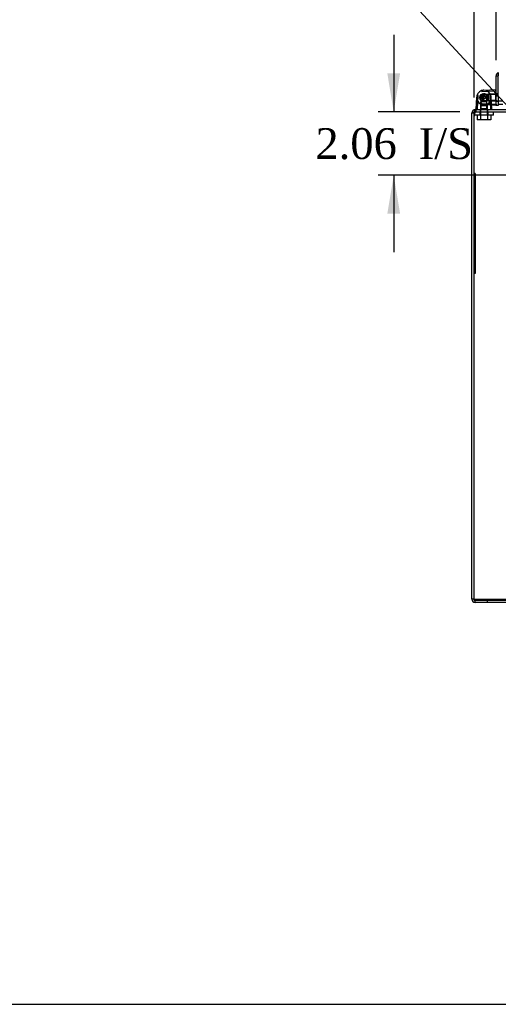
# Model space of a CAD drawing. Header units: inches. Extents: x 1 to 240, y -1 to 159.
# Tile 1 of 20: x 40 to 56, y 0 to 32. Entities that reach past the tile are written whole.
import ezdxf
from ezdxf import colors
from ezdxf.entities.mleader import LeaderData, LeaderLine
from ezdxf.enums import TextEntityAlignment as Align
from ezdxf.lldxf.tags import DXFTag
from ezdxf.math import Vec2, Vec3

# ---------------------------------------------------------------- set-up
doc = ezdxf.new("R2010")
doc.units = ezdxf.units.IN
doc.header["$MEASUREMENT"] = 0
for name, color, linetype in [('COM70701-2', 7, 'Continuous'), ('COM70702-11', 7, 'Continuous'), ('COM70703-6', 7, 'Continuous'), ('COM70705-9', 7, 'Continuous'), ('Default', 7, 'Continuous'), ('HNG86659-1', 7, 'Continuous'), ('HNG86659-2', 7, 'Continuous'), ('LAB86820', 7, 'Continuous'), ('SCS86661', 7, 'Continuous'), ('WAM30017', 7, 'Continuous')]:
    doc.layers.add(name, color=color, linetype=linetype)
doc.styles.add('SEACAD_Times_New_Roman', font='times.ttf')
tags = doc.linetypes.add('HIDDEN2', pattern=[0.1875, 0.125, -0.0625]).pattern_tags.tags
tags[6:7] = [DXFTag(74, 4), DXFTag(75, 0), DXFTag(340, '0'), DXFTag(46, 0.0), DXFTag(50, 0.0), DXFTag(44, 0.0), DXFTag(45, 0.0)]
tags[4:5] = [DXFTag(74, 4), DXFTag(75, 0), DXFTag(340, '0'), DXFTag(46, 0.0), DXFTag(50, 0.0), DXFTag(44, 0.0), DXFTag(45, 0.0)]
doc.dimstyles.new('HAMMOND_(STH_-_240x160)', dxfattribs={"dimtxt": 1, "dimasz": 1.25, "dimexe": 0.5, "dimexo": 0.5, "dimgap": 0.25, "dimtad": 0, "dimtih": 1, "dimtoh": 1, "dimzin": 0, "dimdsep": 46, "dimtxsty": 'SEACAD_Times_New_Roman', "dimblk1": '_SE_FILLED', "dimblk2": '_SE_FILLED', "dimsah": 1, "dimcen": 0.5, "dimadec": 0, "dimazin": 0, "dimtfac": 0.8, "dimtofl": 0, "dimtmove": 0, "dimatfit": 3, "dimfxl": 1, "dimtolj": 1, "dimtzin": 0, "dimarcsym": 0})

# ---------------------------------------------------------------- blocks, each defined once
blk = doc.blocks.new('SE4')
at = {"layer": 'COM70701-2', "color": 7, "linetype": 'HIDDEN2'}
for p, q in [((55.26, 29.452), (55.26, 29.38)), ((55.423, 29.452), (55.423, 29.38)), ((55.663, 29.38), (55.663, 29.452)), ((55.225, 29.354), (55.156, 29.375)), ((55.224, 13.56), (55.152, 13.56)), ((55.26, 13.452), (55.26, 13.524)), ((55.652, 13.524), (55.652, 13.452))]:
    blk.add_line(p, q, dxfattribs=at)
at = {"layer": 'COM70701-2', "color": 7, "linetype": 'Continuous'}
for p, q in [((55.152, 29.344), (55.156, 29.375)), ((55.152, 29.344), (55.224, 29.344)), ((55.152, 13.56), (55.152, 29.344)), ((55.225, 29.354), (55.156, 29.375)), ((85.08, 13.452), (55.26, 13.452))]:
    blk.add_line(p, q, dxfattribs=at)
for centre, radius, start, end in [((55.26, 29.344), 0.108, 90, 163.689), ((55.26, 29.344), 0.036, 138.53, 163.6889), ((55.26, 13.56), 0.108, 180, 270)]:
    blk.add_arc(centre, radius, start, end, dxfattribs=at)
at = {"layer": 'COM70701-2', "color": 7, "linetype": 'HIDDEN2'}
for centre, start, end in [((55.26, 29.344), 90.0001, 138.53), ((55.26, 13.56), 180, 270)]:
    blk.add_arc(centre, 0.036, start, end, dxfattribs=at)
at = {"layer": 'COM70702-11', "color": 7, "linetype": 'HIDDEN2'}
for p, q in [((55.276, 29.38), (55.276, 29.452)), ((55.286, 29.38), (55.286, 29.452)), ((55.224, 29.238), (55.262, 29.39)), ((55.224, 29.208), (55.262, 29.36)), ((55.262, 29.36), (55.262, 29.39)), ((55.224, 13.553), (69.384, 13.553)), ((55.224, 13.523), (55.224, 13.524)), ((55.224, 13.523), (85.08, 13.523))]:
    blk.add_line(p, q, dxfattribs=at)
for points, knots in [([(55.262, 29.39), (55.264, 29.408), (55.266, 29.424), (55.271, 29.446), (55.273, 29.452), (55.276, 29.452)], [0, 0, 0, 0, 0.5, 0.5, 1, 1, 1, 1]), ([(55.262, 29.36), (55.263, 29.363), (55.264, 29.366), (55.266, 29.371), (55.268, 29.373), (55.27, 29.377), (55.271, 29.378), (55.273, 29.38), (55.275, 29.38), (55.276, 29.38)], [0, 0, 0, 0, 0.25, 0.25, 0.5, 0.5, 0.75, 0.75, 1, 1, 1, 1])]:
    blk.add_open_spline(points, degree=3, knots=knots, dxfattribs=at)
at = {"layer": 'COM70703-6', "color": 7, "linetype": 'Continuous'}
for p, q in [((55.26, 29.452), (85.044, 29.452)), ((55.226, 29.375), (55.224, 29.344)), ((55.224, 13.524), (55.224, 29.344)), ((55.224, 13.524), (85.08, 13.524))]:
    blk.add_line(p, q, dxfattribs=at)
at = {"layer": 'COM70703-6', "color": 7, "linetype": 'HIDDEN2'}
for p, q in [((55.26, 29.452), (55.26, 29.38)), ((55.226, 29.354), (55.226, 29.375)), ((55.26, 29.38), (85.044, 29.38))]:
    blk.add_line(p, q, dxfattribs=at)
at = {"layer": 'COM70703-6', "color": 7, "linetype": 'Continuous'}
blk.add_open_spline([(55.26, 29.452), (55.257, 29.452), (55.254, 29.45), (55.249, 29.443), (55.246, 29.438), (55.24, 29.424), (55.238, 29.415), (55.232, 29.396), (55.229, 29.386), (55.226, 29.375)], degree=3, knots=[0, 0, 0, 0, 0.25, 0.25, 0.5, 0.5, 0.75, 0.75, 1, 1, 1, 1], dxfattribs=at)
at = {"layer": 'COM70703-6', "color": 7, "linetype": 'HIDDEN2'}
blk.add_open_spline([(55.26, 29.38), (55.257, 29.38), (55.254, 29.38), (55.249, 29.377), (55.246, 29.375), (55.24, 29.371), (55.238, 29.368), (55.232, 29.362), (55.229, 29.358), (55.226, 29.354)], degree=3, knots=[0, 0, 0, 0, 0.25, 0.25, 0.5, 0.5, 0.75, 0.75, 1, 1, 1, 1], dxfattribs=at)
at = {"layer": 'COM70705-9', "color": 7, "linetype": 'Continuous'}
for p, q in [((55.937, 30.554), (56.009, 30.554)), ((55.937, 29.89), (55.937, 30.554)), ((56.009, 30.656), (56.009, 30.656)), ((56.009, 30.656), (56.009, 30.554)), ((56.009, 29.89), (56.009, 30.554)), ((56.009, 29.89), (55.937, 29.89)), ((55.937, 29.765), (55.937, 29.89)), ((55.937, 29.765), (55.937, 29.715)), ((56.009, 29.89), (56.009, 29.765)), ((56.009, 29.765), (56.009, 29.715)), ((55.937, 29.632), (55.937, 29.715)), ((55.937, 29.59), (55.937, 29.603)), ((56.009, 29.59), (55.937, 29.59)), ((56.009, 29.715), (56.009, 29.59))]:
    blk.add_line(p, q, dxfattribs=at)
at = {"layer": 'COM70705-9', "color": 7, "linetype": 'HIDDEN2'}
for p, q in [((56.009, 29.966), (55.937, 29.966)), ((55.937, 29.726), (56.009, 29.726))]:
    blk.add_line(p, q, dxfattribs=at)
at = {"layer": 'COM70705-9', "color": 7, "linetype": 'Continuous'}
for radius, start in [(0.108, 109.4712), (0.036, 177.3202)]:
    blk.add_arc((56.045, 30.554), radius, start, 180, dxfattribs=at)
at = {"layer": 'HNG86659-1', "color": 7, "linetype": 'HIDDEN2'}
for p, q in [((55.466, 30.039), (55.926, 30.062)), ((55.543, 29.922), (55.446, 29.866)), ((55.64, 29.866), (55.446, 29.866)), ((55.446, 29.866), (55.446, 29.707)), ((55.523, 29.943), (55.467, 29.846)), ((55.467, 29.846), (55.523, 29.749)), ((55.523, 29.943), (55.523, 29.749)), ((55.614, 29.943), (55.523, 29.943)), ((55.523, 29.749), (55.615, 29.749)), ((55.64, 29.866), (55.543, 29.922)), ((55.682, 29.943), (55.614, 29.943)), ((55.615, 29.749), (55.682, 29.749)), ((55.64, 29.707), (55.64, 29.866)), ((55.915, 29.943), (55.682, 29.943)), ((55.915, 29.943), (55.682, 29.943)), ((55.682, 29.943), (55.682, 29.749)), ((55.682, 29.749), (55.915, 29.749)), ((55.915, 29.749), (55.682, 29.749)), ((55.937, 29.964), (55.915, 29.943)), ((55.915, 29.943), (55.915, 29.749)), ((55.915, 29.749), (55.937, 29.728)), ((55.327, 29.464), (55.326, 29.464)), ((55.446, 29.474), (55.425, 29.452)), ((55.446, 29.707), (55.446, 29.474)), ((55.446, 29.474), (55.446, 29.707)), ((55.64, 29.707), (55.446, 29.707)), ((55.64, 29.474), (55.446, 29.474)), ((55.466, 29.653), (55.926, 29.63)), ((55.792, 29.597), (55.531, 29.61)), ((55.64, 29.474), (55.64, 29.707)), ((55.64, 29.474), (55.64, 29.707)), ((55.661, 29.452), (55.64, 29.474)), ((55.759, 29.464), (55.759, 29.464))]:
    blk.add_line(p, q, dxfattribs=at)
at = {"layer": 'HNG86659-1', "color": 7, "linetype": 'Continuous'}
for p, q in [((55.531, 30.082), (55.924, 30.101)), ((55.925, 30.062), (55.925, 30.063)), ((55.288, 29.465), (55.307, 29.858)), ((55.349, 29.906), (55.327, 29.466)), ((55.35, 29.923), (55.349, 29.906)), ((55.736, 29.923), (55.737, 29.906)), ((55.737, 29.906), (55.759, 29.466)), ((55.798, 29.465), (55.779, 29.858)), ((55.327, 29.466), (55.327, 29.463)), ((55.759, 29.466), (55.759, 29.463)), ((55.924, 29.591), (55.792, 29.597)), ((55.925, 29.63), (55.925, 29.63)), ((55.937, 29.63), (55.937, 29.632)), ((55.937, 29.63), (55.937, 29.603))]:
    blk.add_line(p, q, dxfattribs=at)
at = {"layer": 'HNG86659-1', "color": 7, "linetype": 'HIDDEN2'}
for radius in [0.132, 0.132, 0.12]:
    blk.add_circle((55.543, 29.846), radius, dxfattribs=at)
at = {"layer": 'HNG86659-1', "color": 7, "linetype": 'Continuous'}
for centre, radius, start, end in [((55.543, 29.846), 0.236, 90, 164.5311), ((55.543, 29.846), 0.236, 90, 103.6388), ((55.543, 29.846), 0.236, 15.4689, 90), ((55.925, 30.09), 0.0118, 74.6409, 92.8176), ((55.727, 30.096), 0.201, 350.3404, 1.3274), ((55.925, 30.09), 0.0118, 0, 74.6377), ((55.543, 29.846), 0.236, 164.5311, 177.1792), ((55.543, 29.846), 0.236, 2.8208, 15.4689), ((55.299, 29.464), 0.0118, 177.1792, 198.6889), ((55.299, 29.464), 0.0118, 198.6889, 270), ((55.309, 29.631), 0.172, 262.9472, 272.0517), ((55.776, 29.631), 0.172, 267.9483, 277.0528), ((55.786, 29.464), 0.0118, 270, 341.3111), ((55.786, 29.464), 0.0118, 341.3111, 2.8208), ((55.925, 29.603), 0.0118, 267.1824, 285.3591), ((55.727, 29.596), 0.201, 358.6775, 9.6547), ((55.925, 29.603), 0.0118, 285.3623, 0)]:
    blk.add_arc(centre, radius, start, end, dxfattribs=at)
at = {"layer": 'HNG86659-1', "color": 7, "linetype": 'HIDDEN2'}
for centre, radius, start, end in [((55.758, 30.08), 0.172, 357.9483, 7.0528), ((55.543, 29.846), 0.236, 152.3861, 210.7365), ((55.543, 29.846), 0.236, 177.1792, 210.7365), ((55.543, 29.846), 0.236, 54.6194, 59.2635), ((55.543, 29.846), 0.236, 10.2232, 31.5301), ((55.543, 29.846), 0.236, 329.2631, 8.9356), ((55.543, 29.846), 0.236, 329.2635, 2.8208), ((55.293, 29.662), 0.201, 268.6726, 279.6596), ((55.543, 29.846), 0.236, 210.7365, 329.2635), ((55.793, 29.662), 0.201, 260.3453, 271.3225), ((55.758, 29.612), 0.172, 352.9472, 2.0517)]:
    blk.add_arc(centre, radius, start, end, dxfattribs=at)
for points, knots in [([(55.48, 30.074), (55.48, 30.072), (55.479, 30.069), (55.479, 30.063), (55.479, 30.06), (55.479, 30.055), (55.479, 30.053), (55.478, 30.049), (55.477, 30.047), (55.475, 30.044), (55.473, 30.043), (55.47, 30.041), (55.468, 30.04), (55.466, 30.039)], [0, 0, 0, 0, 0.25, 0.25, 0.5, 0.5, 0.625, 0.625, 0.75, 0.75, 0.875, 0.875, 1, 1, 1, 1]), ([(55.926, 30.062), (55.926, 30.064), (55.926, 30.066), (55.928, 30.07), (55.929, 30.072), (55.93, 30.073)], [0, 0, 0, 0, 0.5, 0.5, 1, 1, 1, 1]), ([(55.93, 30.073), (55.932, 30.073), (55.934, 30.073), (55.936, 30.072), (55.937, 30.072), (55.937, 30.072)], [0, 0, 0, 0, 0.5, 0.5, 1, 1, 1, 1]), ([(55.48, 29.618), (55.48, 29.62), (55.479, 29.623), (55.479, 29.629), (55.479, 29.632), (55.479, 29.637), (55.479, 29.639), (55.478, 29.643), (55.477, 29.645), (55.475, 29.648), (55.473, 29.649), (55.47, 29.651), (55.468, 29.652), (55.466, 29.653)], [0, 0, 0, 0, 0.25, 0.25, 0.5, 0.5, 0.625, 0.625, 0.75, 0.75, 0.875, 0.875, 1, 1, 1, 1]), ([(55.926, 29.63), (55.926, 29.628), (55.926, 29.626), (55.928, 29.622), (55.929, 29.62), (55.93, 29.619)], [0, 0, 0, 0, 0.5, 0.5, 1, 1, 1, 1]), ([(55.93, 29.619), (55.932, 29.619), (55.934, 29.619), (55.936, 29.62), (55.937, 29.62), (55.937, 29.62)], [0, 0, 0, 0, 0.5, 0.5, 1, 1, 1, 1])]:
    blk.add_open_spline(points, degree=3, knots=knots, dxfattribs=at)
at = {"layer": 'HNG86659-1', "color": 7, "linetype": 'Continuous'}
for points, knots in [([(55.315, 29.909), (55.317, 29.909), (55.32, 29.909), (55.326, 29.91), (55.329, 29.91), (55.334, 29.91), (55.336, 29.91), (55.34, 29.911), (55.342, 29.912), (55.345, 29.914), (55.346, 29.916), (55.348, 29.919), (55.349, 29.921), (55.35, 29.923)], [0, 0, 0, 0, 0.25, 0.25, 0.5, 0.5, 0.625, 0.625, 0.75, 0.75, 0.875, 0.875, 1, 1, 1, 1]), ([(55.771, 29.909), (55.769, 29.909), (55.766, 29.909), (55.76, 29.91), (55.757, 29.91), (55.751, 29.91), (55.75, 29.91), (55.746, 29.911), (55.744, 29.912), (55.741, 29.914), (55.74, 29.916), (55.738, 29.919), (55.737, 29.921), (55.736, 29.923)], [0, 0, 0, 0, 0.25, 0.25, 0.5, 0.5, 0.625, 0.625, 0.75, 0.75, 0.875, 0.875, 1, 1, 1, 1]), ([(55.327, 29.463), (55.325, 29.463), (55.323, 29.463), (55.319, 29.461), (55.317, 29.46), (55.316, 29.459)], [0, 0, 0, 0, 0.5, 0.5, 1, 1, 1, 1]), ([(55.316, 29.459), (55.316, 29.457), (55.316, 29.455), (55.316, 29.453), (55.317, 29.452), (55.317, 29.452)], [0, 0, 0, 0, 0.5, 0.5, 1, 1, 1, 1]), ([(55.759, 29.463), (55.761, 29.463), (55.763, 29.463), (55.767, 29.461), (55.768, 29.46), (55.77, 29.459)], [0, 0, 0, 0, 0.5, 0.5, 1, 1, 1, 1]), ([(55.77, 29.459), (55.77, 29.457), (55.77, 29.455), (55.769, 29.453), (55.769, 29.452), (55.769, 29.452)], [0, 0, 0, 0, 0.5, 0.5, 1, 1, 1, 1])]:
    blk.add_open_spline(points, degree=3, knots=knots, dxfattribs=at)
at = {"layer": 'HNG86659-2', "color": 7, "linetype": 'HIDDEN2'}
for p, q in [((55.421, 29.864), (55.427, 29.87)), ((55.427, 29.821), (55.421, 29.828)), ((55.427, 29.87), (55.424, 29.879)), ((55.424, 29.813), (55.427, 29.821)), ((55.439, 29.912), (55.447, 29.915)), ((55.447, 29.777), (55.439, 29.78)), ((55.447, 29.915), (55.448, 29.924)), ((55.448, 29.768), (55.447, 29.777)), ((55.474, 29.948), (55.483, 29.948)), ((55.484, 29.744), (55.475, 29.743)), ((55.483, 29.948), (55.488, 29.956)), ((55.488, 29.736), (55.484, 29.744)), ((55.522, 29.967), (55.53, 29.963)), ((55.53, 29.963), (55.537, 29.969)), ((55.573, 29.965), (55.579, 29.958)), ((55.58, 29.734), (55.574, 29.727)), ((55.579, 29.958), (55.588, 29.961)), ((55.588, 29.732), (55.58, 29.734)), ((55.619, 29.943), (55.622, 29.934)), ((55.622, 29.758), (55.62, 29.75)), ((55.622, 29.934), (55.63, 29.932)), ((55.631, 29.76), (55.622, 29.758)), ((55.652, 29.903), (55.651, 29.894)), ((55.651, 29.894), (55.658, 29.889)), ((55.658, 29.803), (55.651, 29.798)), ((55.651, 29.798), (55.652, 29.789)), ((55.666, 29.854), (55.661, 29.846)), ((55.661, 29.846), (55.666, 29.839)), ((55.531, 29.729), (55.523, 29.725)), ((55.538, 29.723), (55.531, 29.729))]:
    blk.add_line(p, q, dxfattribs=at)
for radius in [0.118, 0.0492]:
    blk.add_circle((55.543, 29.846), radius, dxfattribs=at)
for start, end in [(171.5538, 188.4462), (147.8038, 164.6962), (195.5717, 212.464), (123.786, 140.6783), (219.5896, 236.4819), (99.7681, 116.6604), (243.6074, 260.4997), (75.7503, 92.6426), (51.7324, 68.6247), (291.6431, 308.5354), (27.7145, 44.6069), (315.661, 332.5533), (3.6967, 20.589), (339.6788, 356.5712), (267.6253, 284.5176)]:
    blk.add_arc((55.543, 29.846), 0.123, start, end, dxfattribs=at)
at = {"layer": 'LAB86820', "color": 7, "linetype": 'HIDDEN2'}
for p, q in [((55.254, 27.38), (55.224, 27.38)), ((55.254, 27.38), (55.254, 24.13)), ((55.259, 27.151), (55.259, 27.227)), ((55.259, 27.216), (55.259, 27.215)), ((55.259, 27.182), (55.259, 27.163)), ((55.259, 27.162), (55.254, 27.162)), ((55.259, 27.151), (55.254, 27.151)), ((55.259, 27.07), (55.254, 27.07)), ((55.259, 27.061), (55.254, 27.061)), ((55.259, 27.06), (55.254, 27.06)), ((55.259, 27.03), (55.254, 27.03)), ((55.259, 27.019), (55.254, 27.019)), ((55.259, 27.009), (55.254, 27.009)), ((55.259, 27), (55.254, 27)), ((55.259, 26.989), (55.254, 26.989)), ((55.259, 26.977), (55.254, 26.977)), ((55.259, 26.974), (55.254, 26.974)), ((55.259, 26.973), (55.254, 26.973)), ((55.259, 26.969), (55.254, 26.969)), ((55.259, 26.968), (55.254, 26.968)), ((55.259, 26.958), (55.254, 26.958)), ((55.259, 26.956), (55.254, 26.956)), ((55.259, 26.944), (55.254, 26.944)), ((55.259, 26.934), (55.254, 26.934)), ((55.259, 26.901), (55.254, 26.901)), ((55.259, 27.142), (55.259, 27.083)), ((55.259, 27.06), (55.259, 27.07)), ((55.259, 27.03), (55.259, 27.06)), ((55.259, 27.019), (55.259, 27.03)), ((55.259, 27), (55.259, 27.009)), ((55.259, 26.989), (55.259, 27)), ((55.259, 26.977), (55.259, 26.989)), ((55.259, 26.973), (55.259, 26.974)), ((55.259, 26.958), (55.259, 26.969)), ((55.259, 26.945), (55.259, 26.901)), ((55.259, 26.89), (55.259, 26.944)), ((55.259, 26.833), (55.259, 26.875)), ((55.26, 26.758), (55.253, 26.758)), ((55.259, 26.833), (55.254, 26.833)), ((55.259, 26.827), (55.254, 26.827)), ((55.259, 26.827), (55.254, 26.827)), ((55.259, 26.824), (55.254, 26.824)), ((55.259, 26.818), (55.254, 26.818)), ((55.259, 26.807), (55.254, 26.807)), ((55.259, 26.807), (55.254, 26.807)), ((55.259, 26.797), (55.254, 26.797)), ((55.259, 26.796), (55.254, 26.796)), ((55.259, 26.777), (55.254, 26.777)), ((55.259, 26.773), (55.254, 26.773)), ((55.259, 26.768), (55.254, 26.768)), ((55.259, 26.726), (55.254, 26.726)), ((55.259, 26.725), (55.254, 26.725)), ((55.259, 26.723), (55.254, 26.723)), ((55.259, 26.717), (55.254, 26.717)), ((55.259, 26.712), (55.254, 26.712)), ((55.259, 26.705), (55.254, 26.705)), ((55.259, 26.697), (55.254, 26.697)), ((55.259, 26.686), (55.254, 26.686)), ((55.259, 26.675), (55.254, 26.675)), ((55.259, 26.674), (55.254, 26.674)), ((55.259, 26.665), (55.254, 26.665)), ((55.259, 26.658), (55.254, 26.658)), ((55.259, 26.654), (55.254, 26.654)), ((55.259, 26.649), (55.254, 26.649)), ((55.259, 26.648), (55.254, 26.648)), ((55.259, 26.57), (55.254, 26.57)), ((55.259, 26.561), (55.254, 26.561)), ((55.259, 26.56), (55.254, 26.56)), ((55.259, 26.824), (55.259, 26.833)), ((55.259, 26.815), (55.259, 26.818)), ((55.259, 26.796), (55.259, 26.807)), ((55.259, 26.777), (55.259, 26.796)), ((55.259, 26.775), (55.259, 26.777)), ((55.259, 26.725), (55.259, 26.768)), ((55.259, 26.723), (55.259, 26.725)), ((55.259, 26.712), (55.259, 26.723)), ((55.259, 26.697), (55.259, 26.705)), ((55.259, 26.674), (55.259, 26.697)), ((55.259, 26.686), (55.259, 26.675)), ((55.259, 26.654), (55.259, 26.665)), ((55.259, 26.648), (55.259, 26.654)), ((55.259, 26.642), (55.259, 26.583)), ((55.259, 26.618), (55.259, 26.624)), ((55.259, 26.56), (55.259, 26.57)), ((55.259, 26.53), (55.259, 26.56)), ((55.259, 26.532), (55.259, 26.559)), ((55.259, 26.53), (55.254, 26.53)), ((55.259, 26.519), (55.254, 26.519)), ((55.259, 26.494), (55.254, 26.494)), ((55.259, 26.482), (55.254, 26.482)), ((55.259, 26.428), (55.254, 26.428)), ((55.259, 26.419), (55.254, 26.419)), ((55.259, 26.418), (55.254, 26.418)), ((55.259, 26.415), (55.254, 26.415)), ((55.259, 26.415), (55.254, 26.415)), ((55.259, 26.401), (55.254, 26.401)), ((55.259, 26.4), (55.254, 26.4)), ((55.259, 26.365), (55.254, 26.365)), ((55.259, 26.354), (55.254, 26.354)), ((55.259, 26.354), (55.254, 26.354)), ((55.259, 26.349), (55.254, 26.349)), ((55.259, 26.341), (55.254, 26.341)), ((55.259, 26.338), (55.254, 26.338)), ((55.259, 26.337), (55.254, 26.337)), ((55.259, 26.331), (55.254, 26.331)), ((55.259, 26.33), (55.254, 26.33)), ((55.259, 26.311), (55.254, 26.311)), ((55.259, 26.308), (55.254, 26.308)), ((55.259, 26.307), (55.254, 26.307)), ((55.259, 26.306), (55.254, 26.306)), ((55.259, 26.299), (55.254, 26.299)), ((55.259, 26.298), (55.254, 26.298)), ((55.259, 26.288), (55.254, 26.288)), ((55.259, 26.277), (55.254, 26.277)), ((55.259, 26.276), (55.254, 26.276)), ((55.259, 26.275), (55.254, 26.275)), ((55.259, 26.272), (55.254, 26.272)), ((55.259, 26.271), (55.254, 26.271)), ((55.259, 26.267), (55.254, 26.267)), ((55.259, 26.266), (55.254, 26.266)), ((55.259, 26.256), (55.254, 26.256)), ((55.259, 26.256), (55.254, 26.256)), ((55.259, 26.246), (55.254, 26.246)), ((55.259, 26.237), (55.254, 26.237)), ((55.259, 26.232), (55.254, 26.232)), ((55.259, 26.232), (55.254, 26.232)), ((55.259, 26.226), (55.254, 26.226)), ((55.259, 26.519), (55.259, 26.53)), ((55.259, 26.514), (55.259, 26.495)), ((55.259, 26.485), (55.259, 26.512)), ((55.259, 26.418), (55.259, 26.472)), ((55.259, 26.461), (55.259, 26.461)), ((55.259, 26.412), (55.259, 26.354)), ((55.259, 26.371), (55.259, 26.391)), ((55.259, 26.337), (55.259, 26.359)), ((55.259, 26.349), (55.259, 26.338)), ((55.259, 26.33), (55.259, 26.341)), ((55.259, 26.311), (55.259, 26.33)), ((55.259, 26.307), (55.259, 26.311)), ((55.259, 26.306), (55.259, 26.307)), ((55.259, 26.299), (55.259, 26.306)), ((55.259, 26.298), (55.259, 26.299)), ((55.259, 26.276), (55.259, 26.299)), ((55.259, 26.288), (55.259, 26.277)), ((55.259, 26.266), (55.259, 26.267)), ((55.259, 26.256), (55.259, 26.266)), ((55.259, 26.237), (55.259, 26.246)), ((55.259, 26.226), (55.259, 26.237)), ((55.259, 26.214), (55.259, 26.226)), ((55.259, 26.214), (55.254, 26.214)), ((55.259, 26.211), (55.254, 26.211)), ((55.259, 26.21), (55.254, 26.21)), ((55.259, 26.198), (55.254, 26.198)), ((55.259, 26.198), (55.254, 26.198)), ((55.259, 26.163), (55.254, 26.163)), ((55.259, 26.152), (55.254, 26.152)), ((55.259, 26.152), (55.254, 26.152)), ((55.259, 26.131), (55.254, 26.131)), ((55.259, 26.13), (55.254, 26.13)), ((55.259, 26.095), (55.254, 26.095)), ((55.259, 26.084), (55.254, 26.084)), ((55.259, 26.084), (55.254, 26.084)), ((55.259, 26.078), (55.254, 26.078)), ((55.259, 26.068), (55.254, 26.068)), ((55.259, 26.058), (55.254, 26.058)), ((55.259, 26.046), (55.254, 26.046)), ((55.259, 26.043), (55.254, 26.043)), ((55.259, 26.037), (55.254, 26.037)), ((55.259, 26.028), (55.254, 26.028)), ((55.259, 26.027), (55.254, 26.027)), ((55.259, 26.21), (55.259, 26.152)), ((55.259, 26.189), (55.259, 26.186)), ((55.259, 26.152), (55.259, 26.176)), ((55.259, 26.142), (55.259, 26.084)), ((55.259, 26.068), (55.259, 26.078)), ((55.259, 26.058), (55.259, 26.068)), ((55.259, 26.046), (55.259, 26.058)), ((55.259, 26.027), (55.259, 26.037)), ((55.259, 26.027), (55.259, 25.982)), ((55.259, 25.973), (55.259, 25.914)), ((55.259, 25.94), (55.259, 25.959)), ((55.259, 25.861), (55.259, 25.902)), ((55.259, 25.866), (55.259, 25.898)), ((55.26, 25.712), (55.253, 25.712)), ((55.259, 25.861), (55.254, 25.861)), ((55.259, 25.851), (55.254, 25.851)), ((55.259, 25.834), (55.254, 25.834)), ((55.259, 25.825), (55.254, 25.825)), ((55.259, 25.824), (55.254, 25.824)), ((55.259, 25.804), (55.254, 25.804)), ((55.259, 25.804), (55.254, 25.804)), ((55.259, 25.801), (55.254, 25.801)), ((55.259, 25.76), (55.254, 25.76)), ((55.259, 25.75), (55.254, 25.75)), ((55.259, 25.747), (55.254, 25.747)), ((55.259, 25.737), (55.254, 25.737)), ((55.259, 25.736), (55.254, 25.736)), ((55.259, 25.733), (55.254, 25.733)), ((55.259, 25.726), (55.254, 25.726)), ((55.259, 25.724), (55.254, 25.724)), ((55.259, 25.722), (55.254, 25.722)), ((55.259, 25.712), (55.254, 25.712)), ((55.259, 25.669), (55.254, 25.669)), ((55.259, 25.669), (55.254, 25.669)), ((55.259, 25.667), (55.254, 25.667)), ((55.259, 25.666), (55.254, 25.666)), ((55.259, 25.657), (55.254, 25.657)), ((55.259, 25.656), (55.254, 25.656)), ((55.259, 25.646), (55.254, 25.646)), ((55.259, 25.643), (55.254, 25.643)), ((55.259, 25.633), (55.254, 25.633)), ((55.259, 25.632), (55.254, 25.632)), ((55.259, 25.581), (55.254, 25.581)), ((55.259, 25.851), (55.259, 25.861)), ((55.259, 25.83), (55.259, 25.846)), ((55.259, 25.844), (55.259, 25.84)), ((55.259, 25.824), (55.259, 25.834)), ((55.259, 25.804), (55.259, 25.824)), ((55.259, 25.801), (55.259, 25.804)), ((55.259, 25.794), (55.259, 25.76)), ((55.259, 25.75), (55.259, 25.76)), ((55.259, 25.737), (55.259, 25.747)), ((55.259, 25.733), (55.259, 25.736)), ((55.259, 25.726), (55.259, 25.733)), ((55.259, 25.724), (55.259, 25.726)), ((55.259, 25.669), (55.259, 25.711)), ((55.259, 25.667), (55.259, 25.669)), ((55.259, 25.656), (55.259, 25.667)), ((55.259, 25.647), (55.259, 25.657)), ((55.259, 25.632), (55.259, 25.643)), ((55.259, 25.632), (55.259, 25.588)), ((55.259, 25.606), (55.259, 25.624)), ((55.259, 25.575), (55.254, 25.575)), ((55.259, 25.565), (55.254, 25.565)), ((55.259, 25.565), (55.254, 25.565)), ((55.259, 25.507), (55.254, 25.507)), ((55.259, 25.497), (55.254, 25.497)), ((55.259, 25.496), (55.254, 25.496)), ((55.259, 25.491), (55.254, 25.491)), ((55.259, 25.483), (55.254, 25.483)), ((55.259, 25.48), (55.254, 25.48)), ((55.259, 25.469), (55.254, 25.469)), ((55.259, 25.412), (55.254, 25.412)), ((55.259, 25.403), (55.254, 25.403)), ((55.259, 25.402), (55.254, 25.402)), ((55.259, 25.394), (55.254, 25.394)), ((55.259, 25.352), (55.254, 25.352)), ((55.259, 25.351), (55.254, 25.351)), ((55.259, 25.349), (55.254, 25.349)), ((55.259, 25.349), (55.254, 25.349)), ((55.259, 25.339), (55.254, 25.339)), ((55.259, 25.338), (55.254, 25.338)), ((55.259, 25.338), (55.254, 25.338)), ((55.259, 25.331), (55.254, 25.331)), ((55.259, 25.323), (55.254, 25.323)), ((55.259, 25.312), (55.254, 25.312)), ((55.259, 25.302), (55.254, 25.302)), ((55.259, 25.3), (55.254, 25.3)), ((55.259, 25.297), (55.254, 25.297)), ((55.259, 25.291), (55.254, 25.291)), ((55.259, 25.28), (55.254, 25.28)), ((55.259, 25.274), (55.254, 25.274)), ((55.259, 25.273), (55.254, 25.273)), ((55.259, 25.565), (55.259, 25.575)), ((55.259, 25.565), (55.259, 25.52)), ((55.259, 25.551), (55.259, 25.562)), ((55.259, 25.54), (55.259, 25.54)), ((55.259, 25.497), (55.259, 25.507)), ((55.259, 25.48), (55.259, 25.496)), ((55.259, 25.469), (55.259, 25.48)), ((55.259, 25.463), (55.259, 25.469)), ((55.259, 25.402), (55.259, 25.456)), ((55.259, 25.445), (55.259, 25.445)), ((55.259, 25.427), (55.259, 25.436)), ((55.259, 25.351), (55.259, 25.393)), ((55.259, 25.349), (55.259, 25.351)), ((55.259, 25.338), (55.259, 25.349)), ((55.259, 25.323), (55.259, 25.331)), ((55.259, 25.3), (55.259, 25.323)), ((55.259, 25.312), (55.259, 25.302)), ((55.259, 25.28), (55.259, 25.291)), ((55.259, 25.268), (55.259, 25.209)), ((55.259, 25.197), (55.254, 25.197)), ((55.259, 25.187), (55.254, 25.187)), ((55.259, 25.186), (55.254, 25.186)), ((55.259, 25.156), (55.254, 25.156)), ((55.259, 25.145), (55.254, 25.145)), ((55.259, 25.139), (55.254, 25.139)), ((55.259, 25.139), (55.254, 25.139)), ((55.259, 25.136), (55.254, 25.136)), ((55.259, 25.125), (55.254, 25.125)), ((55.259, 25.112), (55.254, 25.112)), ((55.259, 25.103), (55.254, 25.103)), ((55.259, 25.102), (55.254, 25.102)), ((55.259, 25.054), (55.254, 25.054)), ((55.259, 25.045), (55.254, 25.045)), ((55.259, 25.044), (55.254, 25.044)), ((55.259, 25.035), (55.254, 25.035)), ((55.259, 25.034), (55.254, 25.034)), ((55.259, 25.03), (55.254, 25.03)), ((55.259, 25.027), (55.254, 25.027)), ((55.259, 25.021), (55.254, 25.021)), ((55.259, 25.018), (55.254, 25.018)), ((55.259, 24.997), (55.254, 24.997)), ((55.259, 24.996), (55.254, 24.996)), ((55.259, 24.961), (55.254, 24.961)), ((55.259, 24.95), (55.254, 24.95)), ((55.259, 24.95), (55.254, 24.95)), ((55.259, 24.95), (55.254, 24.95)), ((55.259, 25.251), (55.259, 25.227)), ((55.259, 25.186), (55.259, 25.197)), ((55.259, 25.156), (55.259, 25.186)), ((55.259, 25.163), (55.259, 25.181)), ((55.259, 25.145), (55.259, 25.156)), ((55.259, 25.136), (55.259, 25.139)), ((55.259, 25.125), (55.259, 25.136)), ((55.259, 25.106), (55.259, 25.112)), ((55.259, 25.054), (55.259, 25.099)), ((55.259, 25.044), (55.259, 25.054)), ((55.259, 25.034), (55.259, 25.044)), ((55.259, 25.027), (55.259, 25.03)), ((55.259, 25.021), (55.259, 25.027)), ((55.259, 25.018), (55.259, 25.021)), ((55.259, 25.008), (55.259, 24.95)), ((55.259, 24.947), (55.259, 24.95)), ((55.259, 24.885), (55.259, 24.94)), ((55.26, 24.854), (55.253, 24.854)), ((55.259, 24.896), (55.254, 24.896)), ((55.259, 24.886), (55.254, 24.886)), ((55.259, 24.885), (55.254, 24.885)), ((55.259, 24.882), (55.254, 24.882)), ((55.259, 24.876), (55.254, 24.876)), ((55.259, 24.872), (55.254, 24.872)), ((55.259, 24.871), (55.254, 24.871)), ((55.259, 24.866), (55.254, 24.866)), ((55.259, 24.864), (55.254, 24.864)), ((55.259, 24.851), (55.254, 24.851)), ((55.259, 24.808), (55.254, 24.808)), ((55.259, 24.808), (55.254, 24.808)), ((55.259, 24.808), (55.254, 24.808)), ((55.259, 24.806), (55.254, 24.806)), ((55.259, 24.801), (55.254, 24.801)), ((55.259, 24.795), (55.254, 24.795)), ((55.259, 24.793), (55.254, 24.793)), ((55.259, 24.782), (55.254, 24.782)), ((55.259, 24.782), (55.254, 24.782)), ((55.259, 24.772), (55.254, 24.772)), ((55.259, 24.657), (55.254, 24.657)), ((55.259, 24.656), (55.254, 24.656)), ((55.259, 24.929), (55.259, 24.928)), ((55.259, 24.866), (55.259, 24.876)), ((55.259, 24.808), (55.259, 24.85)), ((55.259, 24.806), (55.259, 24.808)), ((55.259, 24.795), (55.259, 24.806)), ((55.259, 24.793), (55.259, 24.795)), ((55.259, 24.784), (55.259, 24.793)), ((55.259, 24.772), (55.259, 24.782)), ((55.259, 24.727), (55.259, 24.772)), ((55.259, 24.718), (55.259, 24.659)), ((55.259, 24.694), (55.259, 24.679)), ((55.259, 24.626), (55.259, 24.647)), ((55.259, 24.605), (55.259, 24.646)), ((55.259, 24.605), (55.254, 24.605)), ((55.259, 24.603), (55.254, 24.603)), ((55.259, 24.595), (55.254, 24.595)), ((55.259, 24.592), (55.254, 24.592)), ((55.259, 24.583), (55.254, 24.583)), ((55.259, 24.572), (55.254, 24.572)), ((55.259, 24.533), (55.254, 24.533)), ((55.259, 24.522), (55.254, 24.522)), ((55.259, 24.511), (55.254, 24.511)), ((55.259, 24.472), (55.254, 24.472)), ((55.259, 24.415), (55.254, 24.415)), ((55.259, 24.406), (55.254, 24.406)), ((55.259, 24.389), (55.254, 24.389)), ((55.259, 24.38), (55.254, 24.38)), ((55.259, 24.379), (55.254, 24.379)), ((55.259, 24.359), (55.254, 24.359)), ((55.259, 24.355), (55.254, 24.355)), ((55.259, 24.341), (55.254, 24.341)), ((55.259, 24.341), (55.254, 24.341)), ((55.259, 24.306), (55.254, 24.306)), ((55.259, 24.595), (55.259, 24.605)), ((55.259, 24.53), (55.259, 24.583)), ((55.259, 24.546), (55.259, 24.541)), ((55.259, 24.47), (55.259, 24.522)), ((55.259, 24.485), (55.259, 24.481)), ((55.259, 24.415), (55.259, 24.457)), ((55.259, 24.406), (55.259, 24.415)), ((55.259, 24.379), (55.259, 24.389)), ((55.259, 24.366), (55.259, 24.379)), ((55.259, 24.353), (55.259, 24.295)), ((55.254, 24.13), (55.224, 24.13)), ((55.259, 24.295), (55.254, 24.295)), ((55.259, 24.295), (55.254, 24.295))]:
    blk.add_line(p, q, dxfattribs=at)
at = {"layer": 'SCS86661', "color": 7, "linetype": 'Continuous'}
for p, q in [((56.009, 30.067), (56.009, 30.067)), ((56.009, 29.957), (56.009, 29.957)), ((56.009, 29.735), (56.159, 29.735)), ((56.009, 29.625), (56.159, 29.625))]:
    blk.add_line(p, q, dxfattribs=at)
at = {"layer": 'SCS86661', "color": 7, "linetype": 'HIDDEN2'}
for p, q in [((55.694, 29.733), (55.694, 29.959)), ((56.009, 29.959), (55.694, 29.959)), ((55.43, 29.59), (55.656, 29.59)), ((55.43, 29.59), (55.43, 29.275)), ((55.656, 29.275), (55.656, 29.59)), ((55.694, 29.733), (56.009, 29.733)), ((55.322, 29.275), (55.322, 29.125)), ((55.432, 29.125), (55.322, 29.125)), ((55.432, 29.275), (55.432, 29.125)), ((55.653, 29.125), (55.432, 29.125)), ((55.653, 29.275), (55.653, 29.125)), ((55.764, 29.125), (55.653, 29.125)), ((55.764, 29.275), (55.764, 29.125))]:
    blk.add_line(p, q, dxfattribs=at)
at = {"layer": 'WAM30017', "color": 7, "linetype": 'HIDDEN2'}
for p, q in [((55.26, 29.38), (55.23, 29.38)), ((55.23, 29.38), (55.23, 29.275)), ((55.855, 29.275), (55.23, 29.275)), ((55.405, 29.38), (55.405, 29.275)), ((55.68, 29.275), (55.68, 29.38)), ((55.855, 29.275), (55.855, 29.38))]:
    blk.add_line(p, q, dxfattribs=at)
blk = doc.blocks.new('DMBLK695')
at = {"layer": 'Default', "linetype": 'Continuous', "transparency": 16777216}
for points in [[(57.187, 39.525), (55.937, 39.317), (57.187, 39.108)], [(83.117, 39.525), (83.117, 39.108), (84.367, 39.317)]]:
    blk.add_hatch(color=7, dxfattribs=at).paths.add_polyline_path(points)
at = {"layer": 'Default', "color": 7, "linetype": 'Continuous', "transparency": 16777216}
for p, q in [((55.937, 31.054), (55.937, 39.817)), ((84.367, 31.054), (84.367, 39.817)), ((67.704, 39.317), (55.937, 39.317)), ((84.367, 39.317), (72.599, 39.317))]:
    blk.add_line(p, q, dxfattribs=at)
at = {"layer": 'Default', "color": 7, "linetype": 'Continuous', "transparency": 16777216, "style": 'SEACAD_Times_New_Roman'}
for s, p in [('28.43', (68.445, 39.817)), ('DOOR', (68.054, 38.317))]:
    blk.add_text(s, height=1, dxfattribs=at).set_placement(p, align=Align.TOP_LEFT)
blk = doc.blocks.new('_SE_FILLED')
at = {"color": 0}
blk.add_line((0, 0), (-1, 0), dxfattribs=at)
blk.add_solid([(0, 0), (-1, -0.1665), (-1, 0.1665), (0, 0)], dxfattribs=at)
blk = doc.blocks.new('DMBLK705')
at = {"layer": 'Default', "linetype": 'Continuous', "transparency": 16777216}
for points in [[(52.404, 30.63), (52.612, 29.38), (52.82, 30.63)], [(52.404, 26.07), (52.82, 26.07), (52.612, 27.32)]]:
    blk.add_hatch(color=7, dxfattribs=at).paths.add_polyline_path(points)
at = {"layer": 'Default', "color": 7, "linetype": 'Continuous', "transparency": 16777216}
for p, q in [((52.612, 31.88), (52.612, 29.38)), ((54.76, 29.38), (52.112, 29.38)), ((57.974, 27.32), (52.112, 27.32)), ((52.612, 27.32), (52.612, 24.82))]:
    blk.add_line(p, q, dxfattribs=at)
at = {"layer": 'Default', "color": 7, "linetype": 'Continuous', "transparency": 16777216, "style": 'SEACAD_Times_New_Roman'}
for s, p in [('2.06', (50.07, 28.85)), ('I/S', (53.424, 28.85))]:
    blk.add_text(s, height=1, dxfattribs=at).set_placement(p, align=Align.TOP_LEFT)
blk = doc.blocks.new('DMBLK706')
at = {"layer": 'Default', "linetype": 'Continuous', "transparency": 16777216}
for points in [[(56.474, 34.575), (55.224, 34.366), (56.474, 34.158)], [(57.224, 34.575), (57.224, 34.158), (58.474, 34.366)]]:
    blk.add_hatch(color=7, dxfattribs=at).paths.add_polyline_path(points)
at = {"layer": 'Default', "color": 7, "linetype": 'Continuous', "transparency": 16777216}
for p, q in [((55.224, 29.844), (55.224, 34.866)), ((58.474, 27.82), (58.474, 34.866)), ((55.224, 34.366), (59.078, 34.366)), ((59.078, 34.366), (59.578, 34.366))]:
    blk.add_line(p, q, dxfattribs=at)
at = {"layer": 'Default', "color": 7, "linetype": 'Continuous', "transparency": 16777216, "style": 'SEACAD_Times_New_Roman'}
for s, p in [('3.25', (59.928, 34.866)), ('I/S', (63.282, 34.866))]:
    blk.add_text(s, height=1, dxfattribs=at).set_placement(p, align=Align.TOP_LEFT)
blk = doc.blocks.new('BORDER')
at = {"layer": 'Default', "color": 7, "linetype": 'Continuous'}
blk.add_line((-41.86, 0), (0, 0), dxfattribs=at)

msp = doc.modelspace()

# ---------------------------------------------------------------- block references
at = {"layer": 'Default', "color": 7, "xscale": 5.7, "yscale": 5.7, "zscale": 5.7}
msp.add_blockref('BORDER', (239.562, 0.401), dxfattribs=at)
at = {"layer": 'Default'}
msp.add_blockref('SE4', (0, 0), dxfattribs=at)

# ---------------------------------------------------------------- dimensions: what is measured, and where the dimension line sits
at = {"layer": 'Default', "color": 7, "linetype": 'Continuous'}
for base, p1, p2, angle, text, picture, middle, dimtype in [((84.367, 39.317), (84.367, 30.554), (55.937, 30.554), 180, '\\A1;<>\\PDOOR', 'DMBLK695', (70.152, 39.317), 161), ((52.612, 27.32), (55.26, 29.38), (58.474, 27.32), 90, '\\A1;<> I/S', 'DMBLK705', (52.612, 28.35), 160)]:
    dim = msp.add_linear_dim(base=base, p1=p1, p2=p2, angle=angle, text=text, dimstyle='HAMMOND_(STH_-_240x160)', dxfattribs=at)
    dim.commit()
    dim.dimension.update_dxf_attribs({"geometry": picture, "text_midpoint": middle, "dimtype": dimtype})
dim = msp.add_linear_dim(base=(58.474, 34.366), p1=(55.224, 29.344), p2=(58.474, 27.32), text='\\A1;<> I/S', dimstyle='HAMMOND_(STH_-_240x160)', override={"dimtmove": 1}, dxfattribs=at)
dim.commit()
dim.dimension.update_dxf_attribs({"geometry": 'DMBLK706', "text_midpoint": (59.578, 34.366), "dimtype": 160})

# ---------------------------------------------------------------- leaders
ml = msp.add_multileader_mtext('Standard', dxfattribs=at)
ml.set_content('{\\pxsm0.9;\\fTimes New Roman|b0||i0||c0|p34;\\W1.;GROUND STUD\\PBODY\\P}', color=7)
ml.set_leader_properties()
ml.build(insert=Vec2(0, 0))
ml.multileader.update_dxf_attribs({"dogleg_length": 0, "arrow_head_size": 1.25})
ctx = ml.context
ctx.base_point, ctx.char_height, ctx.arrow_head_size, ctx.landing_gap_size = Vec3(40.724, 34.258), 1, 1.25, 0.35
ctx.text_align_type = 1
notes = []
notes.append((ctx, [(0, (1, 1, 0), (51.605, 34.668), (-1, 0), 0, [(0, [(58.38, 27.32)], 0, [])])]))
ctx.mtext.insert, ctx.mtext.alignment = Vec3(46.034, 35.179), 2
for ctx, leaders in notes:
    for number, flags, end, landing, length, lines in leaders:
        leader = LeaderData()
        leader.index, (leader.has_last_leader_line, leader.has_dogleg_vector, leader.attachment_direction) = number, flags
        leader.last_leader_point, leader.dogleg_vector, leader.dogleg_length = Vec3(end), Vec3(landing), length
        for number, points, colour, breaks in lines:
            line = LeaderLine()
            line.index, line.vertices, line.color, line.breaks = number, Vec3.list(points), colors.encode_raw_color(colour), breaks
            leader.lines.append(line)
        ctx.leaders.append(leader)

doc.saveas('drawing.dxf')
